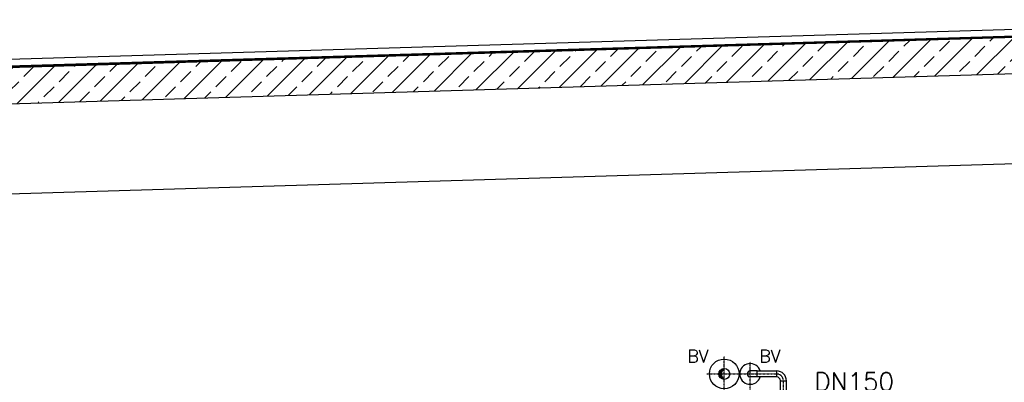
# Model space of a CAD drawing. Header units: millimetres. Extents: x -197187 to 231260338, y -45270 to 70505.
# Tile 18 of 85: x -47912 to -42450, y 6332 to 8344. Entities that reach past the tile are written whole.
import ezdxf
from ezdxf.enums import TextEntityAlignment as Align

# ---------------------------------------------------------------- set-up
doc = ezdxf.new("R2010")
doc.units = ezdxf.units.MM
doc.header["$LTSCALE"] = 0.5
doc.linetypes.add('DASHDOT', pattern=[1, 0.5, -0.25, 0, -0.25])
for name, color, linetype in [('21', 7, 'Continuous'), ('41', 7, 'Continuous'), ('P-MU150AUSL', 7, 'Continuous'), ('P-MU200EINL', 7, 'Continuous')]:
    doc.layers.add(name, color=color, linetype=linetype)
doc.styles.add('ROMANS', font='ROMANS', dxfattribs={"height": 0.2})

msp = doc.modelspace()

# ---------------------------------------------------------------- hatches: boundary and pattern name
at = {"lineweight": 5}
h = msp.add_hatch(dxfattribs=at)
h.set_pattern_fill('ANSI33', color=256, scale=25)
h.set_pattern_definition([(45, (-19236.86, 8056.34), (-112.2532, 112.2532), []), (45, (-19124.61, 8056.34), (-112.2532, 112.2532), [79.375, -39.6875])])
h.paths.add_polyline_path([(-40579.005, 8280.707), (-40598.996, 8300.107), (-51608.947, 7969.809), (-51628.938, 7949.209), (-51628.938, 7788.471), (-51608.947, 7769.071), (-51579.005, 7769.969), (-51539.005, 7811.169), (-51539.005, 7771.169), (-40598.996, 8099.369), (-40579.005, 8119.969)])
h = msp.add_hatch(color=256)
h.dxf.hatch_style = 1
h.paths.add_polyline_path([(-44018.83, 6378.469), (-44033.155, 6378.469, 0.41421356), (-44003.005, 6348.319, -0.24648524)])
h.paths.add_polyline_path([(-44003.005, 6408.619, 0.41421356), (-44033.155, 6378.469), (-44018.83, 6378.469, -0.24648524)])

# ---------------------------------------------------------------- linework, layer by layer
for p, q in [((-40584.365, 8344.219), (-51628.938, 8012.876)), ((-40674.02, 8304.86), (-51628.938, 7976.212)), ((-51628.938, 7974.211), (-40673.96, 8302.861)), ((-51608.947, 7969.809), (-40598.996, 8300.107)), ((-51539.005, 7771.169), (-40574.005, 8100.119)), ((-51229.005, 7280.469), (-40979.005, 7587.969))]:
    msp.add_line(p, q)
at = {"layer": '21', "linetype": 'Continuous', "ltscale": 10}
for p, q in [((-43821.507, 6395.319), (-43859.507, 6395.319)), ((-43821.507, 6361.619), (-43821.507, 6395.319)), ((-43821.507, 6361.619), (-43859.507, 6361.619)), ((-43692.067, 5916.469), (-43692.067, 6342.619)), ((-43692.067, 6340.469), (-43658.367, 6340.469)), ((-43658.367, 5916.469), (-43658.367, 6342.619))]:
    msp.add_line(p, q, dxfattribs=at)
at = {"layer": '21', "linetype": 'DASHDOT', "ltscale": 10}
msp.add_line((-44099.284, 6378.469), (-43713.217, 6378.469), dxfattribs=at)
at = {"layer": '21', "linetype": 'Continuous', "ltscale": 10}
msp.add_lwpolyline([(-43821.507, 6395.319), (-43713.217, 6395.319), (-43713.217, 6361.619), (-43821.507, 6361.619)], close=True, dxfattribs=at)
for radius in [82.5, 30.15]:
    msp.add_circle((-44003.005, 6378.469), radius, dxfattribs=at)
for centre, radius, start, end in [((-43982.195, 6378.469), 36.634, 124.61379, 235.38621), ((-43859.507, 6378.469), 57.5, 17.040253, 342.959747), ((-43859.507, 6378.469), 16.85, 90, 270), ((-43713.217, 6340.469), 54.85, 0, 90), ((-43713.217, 6340.469), 21.15, 0, 90)]:
    msp.add_arc(centre, radius, start, end, dxfattribs=at)
at = {"layer": '21', "linetype": 'DASHDOT', "ltscale": 10}
msp.add_arc((-43713.217, 6340.469), 38, 0, 90, dxfattribs=at)
at = {"layer": '41', "linetype": 'DASHDOT', "ltscale": 10}
for p, q in [((-43858.564, 6251.044), (-43858.564, 6445.227)), ((-43675.217, 5842.184), (-43675.217, 6342.619))]:
    msp.add_line(p, q, dxfattribs=at)
at = {"layer": 'P-MU150AUSL', "linetype": 'DASHDOT', "ltscale": 10}
msp.add_line((-44003.005, 6262.619), (-44003.005, 6476.898), dxfattribs=at)

# ---------------------------------------------------------------- texts
at = {"layer": 'P-MU150AUSL', "linetype": 'Continuous', "ltscale": 10, "style": 'ROMANS'}
msp.add_text('DN150', height=100, dxfattribs=at).set_placement((-43061.341, 6286.104), align=Align.RIGHT)
at = {"layer": 'P-MU200EINL', "linetype": 'Continuous', "ltscale": 10, "style": 'ROMANS'}
for p in [(-44207.914, 6442.58), (-43808.831, 6442.58)]:
    msp.add_text('BV', height=70, dxfattribs=at).set_placement(p)

doc.saveas('drawing.dxf')
